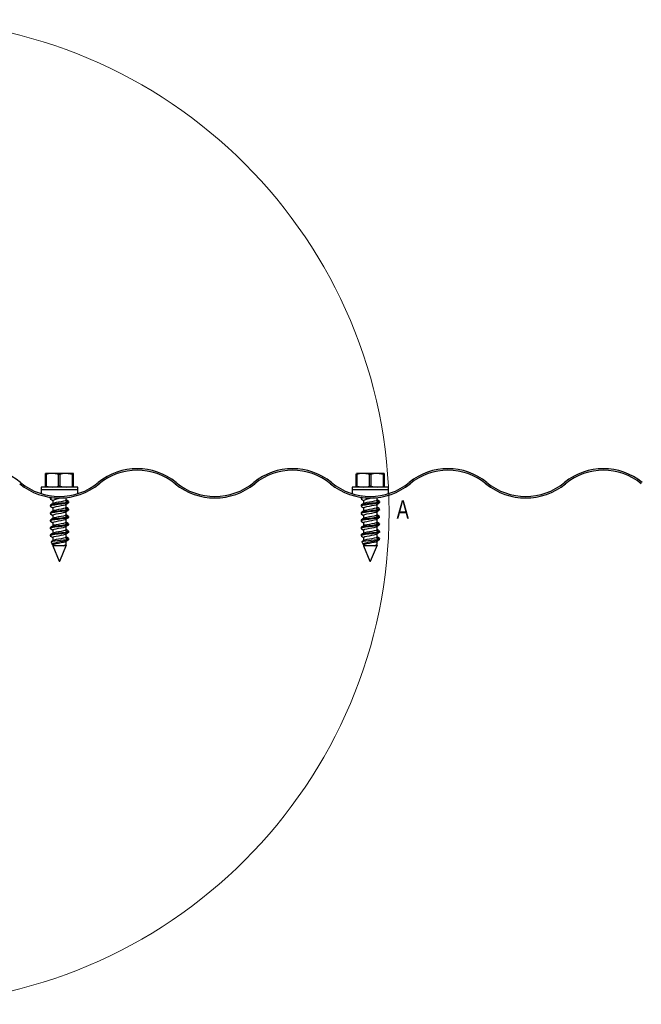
# Model space of a CAD drawing. Header units: inches. Extents: x -14.6 to 29, y 0.4 to 25.5.
# Tile 11 of 12: x 9.9 to 18.3, y 12.2 to 25.5. Entities that reach past the tile are written whole.
import ezdxf

# ---------------------------------------------------------------- set-up
doc = ezdxf.new("R2010")
doc.units = ezdxf.units.IN
doc.header["$MEASUREMENT"] = 0
doc.styles.add('SLDTEXTSTYLE3', font='TXT', dxfattribs={"width": 0.75})

msp = doc.modelspace()

# ---------------------------------------------------------------- linework, layer by layer
at = {"color": 7, "linetype": 'Continuous', "lineweight": 25}
for p, q in [((10.19931067, 19.37241473), (10.20084831, 19.38360907)), ((10.20805631, 19.37241473), (10.19931067, 19.37241473)), ((10.19931067, 19.21380342), (10.19931067, 19.37241473)), ((10.2920356, 19.38360907), (10.20084831, 19.38360907)), ((10.20805631, 19.37241473), (10.20805631, 19.21380342)), ((10.47951246, 19.38360907), (10.2920356, 19.38360907)), ((10.39399553, 19.37241473), (10.37601489, 19.37241473)), ((10.37601489, 19.21380342), (10.37601489, 19.37241473)), ((10.39399553, 19.37241473), (10.39399553, 19.21380342)), ((10.56502938, 19.37241473), (10.47951246, 19.38360907)), ((10.57580202, 19.38360907), (10.47951246, 19.38360907)), ((10.56502938, 19.21380342), (10.56502938, 19.37241473)), ((10.57426438, 19.37241473), (10.56502938, 19.37241473)), ((10.57426438, 19.37241473), (10.57426438, 19.21380342)), ((10.57733967, 19.37241473), (10.57580202, 19.38360907)), ((10.57733967, 19.21380342), (10.57733967, 19.37241473)), ((14.39931067, 19.37241473), (14.40084831, 19.38360907)), ((14.40805631, 19.37241473), (14.39931067, 19.37241473)), ((14.39931067, 19.21380342), (14.39931067, 19.37241473)), ((14.4920356, 19.38360907), (14.40084831, 19.38360907)), ((14.40805631, 19.37241473), (14.40805631, 19.21380342)), ((14.67951246, 19.38360907), (14.4920356, 19.38360907)), ((14.59399553, 19.37241473), (14.57601489, 19.37241473)), ((14.57601489, 19.21380342), (14.57601489, 19.37241473)), ((14.59399553, 19.37241473), (14.59399553, 19.21380342)), ((14.76502938, 19.37241473), (14.67951246, 19.38360907)), ((14.77580202, 19.38360907), (14.67951246, 19.38360907)), ((14.76502938, 19.21380342), (14.76502938, 19.37241473)), ((14.77426438, 19.37241473), (14.76502938, 19.37241473)), ((14.77426438, 19.37241473), (14.77426438, 19.21380342)), ((14.77733967, 19.37241473), (14.77580202, 19.38360907)), ((14.77733967, 19.21380342), (14.77733967, 19.37241473)), ((10.14197305, 19.20260907), (10.14197305, 19.1690424)), ((10.26181243, 19.20260907), (10.14197305, 19.20260907)), ((10.14197305, 19.1690424), (10.59971082, 19.1690424)), ((10.14197305, 19.1689424), (10.14197305, 19.11243026)), ((10.14197305, 19.1689424), (10.59971082, 19.1689424)), ((10.20805631, 19.21380342), (10.19931067, 19.21380342)), ((10.63467728, 19.20260907), (10.26181243, 19.20260907)), ((10.39399553, 19.21380342), (10.37601489, 19.21380342)), ((10.39399553, 19.21380342), (10.47951246, 19.20260907)), ((10.47907517, 19.1689424), (10.47907517, 19.1690424)), ((10.57426438, 19.21380342), (10.56502938, 19.21380342)), ((10.59971082, 19.1690424), (10.63467728, 19.1690424)), ((10.59971082, 19.1689424), (10.63467728, 19.1689424)), ((10.63467728, 19.1690424), (10.63467728, 19.20260907)), ((10.63467728, 19.11243026), (10.63467728, 19.1689424)), ((14.34197305, 19.20260907), (14.34197305, 19.1690424)), ((14.46181243, 19.20260907), (14.34197305, 19.20260907)), ((14.34197305, 19.1690424), (14.79971082, 19.1690424)), ((14.34197305, 19.1689424), (14.34197305, 19.11243026)), ((14.34197305, 19.1689424), (14.79971082, 19.1689424)), ((14.40805631, 19.21380342), (14.39931067, 19.21380342)), ((14.83467728, 19.20260907), (14.46181243, 19.20260907)), ((14.59399553, 19.21380342), (14.57601489, 19.21380342)), ((14.59399553, 19.21380342), (14.67951246, 19.20260907)), ((14.67907517, 19.1689424), (14.67907517, 19.1690424)), ((14.77426438, 19.21380342), (14.76502938, 19.21380342)), ((14.79971082, 19.1690424), (14.83467728, 19.1690424)), ((14.79971082, 19.1689424), (14.83467728, 19.1689424)), ((14.83467728, 19.1690424), (14.83467728, 19.20260907)), ((14.83467728, 19.11243026), (14.83467728, 19.1689424)), ((10.26282517, 19.05493364), (10.26282517, 19.04243364)), ((10.26422478, 19.03996947), (10.26760234, 19.03871207)), ((10.26667632, 19.05889448), (10.26468527, 19.05780889)), ((10.27466421, 19.06324974), (10.26750776, 19.05934781)), ((10.29757517, 19.02237072), (10.29757517, 18.97749932)), ((10.47907517, 19.02499656), (10.47907517, 19.059821)), ((14.46282517, 19.05493364), (14.46282517, 19.04243364)), ((14.46422478, 19.03996947), (14.46760234, 19.03871207)), ((14.46667632, 19.05889448), (14.46468527, 19.05780889)), ((14.47466421, 19.06324974), (14.46750776, 19.05934781)), ((14.49757517, 19.02237072), (14.49757517, 18.97749932)), ((14.67907517, 19.02499656), (14.67907517, 19.059821)), ((10.26282517, 18.95493364), (10.26282517, 18.94243364)), ((10.26422478, 18.93996947), (10.26662017, 18.93907772)), ((10.29757517, 18.92237072), (10.29757517, 18.87749932)), ((10.49601208, 18.99635907), (10.46619439, 19.01642199)), ((10.46619439, 18.96379615), (10.49601208, 18.98385907)), ((10.46619439, 18.96379615), (10.47468527, 18.96816753)), ((10.49601208, 18.89635907), (10.46619439, 18.91642199)), ((10.47907517, 18.92499656), (10.47907517, 18.96990463)), ((10.5119558, 18.8912006), (10.51382007, 18.89230404)), ((10.51382517, 18.99243364), (10.51382517, 19.00493364)), ((10.51382517, 18.89243364), (10.51382517, 18.90493364)), ((14.46282517, 18.95493364), (14.46282517, 18.94243364)), ((14.46422478, 18.93996947), (14.46662017, 18.93907772)), ((14.49757517, 18.92237072), (14.49757517, 18.87749932)), ((14.69601208, 18.99635907), (14.66619439, 19.01642199)), ((14.66619439, 18.96379615), (14.69601208, 18.98385907)), ((14.66619439, 18.96379615), (14.67468527, 18.96816753)), ((14.69601208, 18.89635907), (14.66619439, 18.91642199)), ((14.67907517, 18.92499656), (14.67907517, 18.96990463)), ((14.7119558, 18.8912006), (14.71382007, 18.89230404)), ((14.71382517, 18.99243364), (14.71382517, 19.00493364)), ((14.71382517, 18.89243364), (14.71382517, 18.90493364)), ((10.26282517, 18.85493364), (10.26282517, 18.84243364)), ((10.26282517, 18.75493364), (10.26282517, 18.74243364)), ((10.26422478, 18.83996947), (10.26662017, 18.83907772)), ((10.29757517, 18.82237072), (10.29757517, 18.77749932)), ((10.46619439, 18.86379615), (10.49601208, 18.88385907)), ((10.49601208, 18.79635907), (10.46619439, 18.81642199)), ((10.46619439, 18.76379615), (10.49601208, 18.78385907)), ((10.47907517, 18.82499656), (10.47907517, 18.87174727)), ((10.47907517, 18.72499656), (10.47907517, 18.77174727)), ((10.5119558, 18.7912006), (10.51382007, 18.79230404)), ((10.51382517, 18.79243364), (10.51382517, 18.80493364)), ((14.46282517, 18.85493364), (14.46282517, 18.84243364)), ((14.46282517, 18.75493364), (14.46282517, 18.74243364)), ((14.46422478, 18.83996947), (14.46662017, 18.83907772)), ((14.49757517, 18.82237072), (14.49757517, 18.77749932)), ((14.66619439, 18.86379615), (14.69601208, 18.88385907)), ((14.69601208, 18.79635907), (14.66619439, 18.81642199)), ((14.66619439, 18.76379615), (14.69601208, 18.78385907)), ((14.67907517, 18.82499656), (14.67907517, 18.87174727)), ((14.67907517, 18.72499656), (14.67907517, 18.77174727)), ((14.7119558, 18.7912006), (14.71382007, 18.79230404)), ((14.71382517, 18.79243364), (14.71382517, 18.80493364)), ((10.26282517, 18.65493364), (10.26282517, 18.64243364)), ((10.26422478, 18.73996947), (10.26662017, 18.73907772)), ((10.26422478, 18.63996947), (10.26662017, 18.63907772)), ((10.29757517, 18.72237072), (10.29757517, 18.67749932)), ((10.29757517, 18.62237072), (10.29757517, 18.57749932)), ((10.49601208, 18.69635907), (10.46619439, 18.71642199)), ((10.46619439, 18.66379615), (10.49601208, 18.68385907)), ((10.47907517, 18.62499656), (10.47907517, 18.67174727)), ((10.5119558, 18.6912006), (10.51382007, 18.69230404)), ((10.51382517, 18.69243364), (10.51382517, 18.70493364)), ((14.46282517, 18.65493364), (14.46282517, 18.64243364)), ((14.46422478, 18.73996947), (14.46662017, 18.73907772)), ((14.46422478, 18.63996947), (14.46662017, 18.63907772)), ((14.49757517, 18.72237072), (14.49757517, 18.67749932)), ((14.49757517, 18.62237072), (14.49757517, 18.57749932)), ((14.69601208, 18.69635907), (14.66619439, 18.71642199)), ((14.66619439, 18.66379615), (14.69601208, 18.68385907)), ((14.67907517, 18.62499656), (14.67907517, 18.67174727)), ((14.7119558, 18.6912006), (14.71382007, 18.69230404)), ((14.71382517, 18.69243364), (14.71382517, 18.70493364)), ((10.26282517, 18.55493364), (10.26282517, 18.54243364)), ((10.26422478, 18.53996947), (10.26662017, 18.53907772)), ((10.29757517, 18.52237072), (10.29757517, 18.47749932)), ((10.49601208, 18.59635907), (10.46619439, 18.61642199)), ((10.46619439, 18.56379615), (10.49601208, 18.58385907)), ((10.49601208, 18.49635907), (10.46619439, 18.51642199)), ((10.47907517, 18.52499656), (10.47907517, 18.57174727)), ((10.49601208, 18.49635907), (10.48210726, 18.49352181)), ((10.48210726, 18.49352181), (10.51382517, 18.49352181)), ((10.51009365, 18.49009841), (10.51382007, 18.49230404)), ((10.5119558, 18.5912006), (10.51382007, 18.59230404)), ((10.51307599, 18.49171314), (10.51382517, 18.49352181)), ((10.51382517, 18.59243364), (10.51382517, 18.60493364)), ((10.51382517, 18.49352181), (10.51382517, 18.50493364)), ((14.46282517, 18.55493364), (14.46282517, 18.54243364)), ((14.46422478, 18.53996947), (14.46662017, 18.53907772)), ((14.49757517, 18.52237072), (14.49757517, 18.47749932)), ((14.69601208, 18.59635907), (14.66619439, 18.61642199)), ((14.66619439, 18.56379615), (14.69601208, 18.58385907)), ((14.69601208, 18.49635907), (14.66619439, 18.51642199)), ((14.67907517, 18.52499656), (14.67907517, 18.57174727)), ((14.69601208, 18.49635907), (14.68210726, 18.49352181)), ((14.68210726, 18.49352181), (14.71382517, 18.49352181)), ((14.71009365, 18.49009841), (14.71382007, 18.49230404)), ((14.7119558, 18.5912006), (14.71382007, 18.59230404)), ((14.71307599, 18.49171314), (14.71382517, 18.49352181)), ((14.71382517, 18.59243364), (14.71382517, 18.60493364)), ((14.71382517, 18.49352181), (14.71382517, 18.50493364)), ((10.27575889, 18.46229702), (10.29085605, 18.42584927)), ((10.29757517, 18.42237072), (10.29757517, 18.40962788)), ((10.29757517, 18.40962788), (10.38332517, 18.20260907)), ((10.43959436, 18.40962788), (10.29757517, 18.40962788)), ((10.39332517, 18.20260907), (10.48400912, 18.42153951)), ((10.46619439, 18.41642199), (10.43959436, 18.40962788)), ((10.46619439, 18.46379615), (10.49149828, 18.48082195)), ((10.46814313, 18.41511078), (10.46619439, 18.41642199)), ((10.47907517, 18.42499656), (10.47907517, 18.47174727)), ((14.47575889, 18.46229702), (14.49085605, 18.42584927)), ((14.49757517, 18.42237072), (14.49757517, 18.40962788)), ((14.49757517, 18.40962788), (14.58332517, 18.20260907)), ((14.63959436, 18.40962788), (14.49757517, 18.40962788)), ((14.59332517, 18.20260907), (14.68400912, 18.42153951)), ((14.66619439, 18.41642199), (14.63959436, 18.40962788)), ((14.66619439, 18.46379615), (14.69149828, 18.48082195)), ((14.66814313, 18.41511078), (14.66619439, 18.41642199)), ((14.67907517, 18.42499656), (14.67907517, 18.47174727)), ((10.38332517, 18.20260907), (10.39332517, 18.20260907)), ((14.58332517, 18.20260907), (14.59332517, 18.20260907))]:
    msp.add_line(p, q, dxfattribs=at)
at = {"color": 7, "linetype": 'Continuous', "lineweight": 25, "flags": 128}
for points in [[(10.2920356, 19.38360907), (10.23599029, 19.37845598), (10.20805631, 19.37241473)], [(10.37601489, 19.37241473), (10.36135611, 19.37583866), (10.2920356, 19.38360907)], [(10.47951246, 19.38360907), (10.43133887, 19.37990769), (10.39399553, 19.37241473)], [(10.57580202, 19.38360907), (10.57493584, 19.37990769), (10.57426438, 19.37241473)], [(14.4920356, 19.38360907), (14.43599029, 19.37845598), (14.40805631, 19.37241473)], [(14.57601489, 19.37241473), (14.56135611, 19.37583866), (14.4920356, 19.38360907)], [(14.67951246, 19.38360907), (14.63133887, 19.37990769), (14.59399553, 19.37241473)], [(14.77580202, 19.38360907), (14.77493584, 19.37990769), (14.77426438, 19.37241473)], [(10.20805631, 19.21380342), (10.23599029, 19.20776217), (10.2920356, 19.20260907)], [(10.2920356, 19.20260907), (10.36135611, 19.21037949), (10.37601489, 19.21380342)], [(14.40805631, 19.21380342), (14.43599029, 19.20776217), (14.4920356, 19.20260907)], [(14.4920356, 19.20260907), (14.56135611, 19.21037949), (14.57601489, 19.21380342)], [(10.27618781, 19.06240901), (10.26674691, 19.05907948), (10.26516501, 19.05493364)], [(10.31780566, 19.05790325), (10.2852684, 19.05200002), (10.26674691, 19.04657948), (10.26516501, 19.04243364)], [(10.26601423, 19.03871473), (10.28413378, 19.0279592), (10.29757517, 19.01989453)], [(10.4773832, 19.02499656), (10.4780631, 19.02253239), (10.46619439, 19.01642199)], [(10.5107331, 19.00862419), (10.493202, 19.01903181), (10.47907517, 19.02748396)], [(14.47618781, 19.06240901), (14.46674691, 19.05907948), (14.46516501, 19.05493364)], [(14.51780566, 19.05790325), (14.4852684, 19.05200002), (14.46674691, 19.04657948), (14.46516501, 19.04243364)], [(14.46601423, 19.03871473), (14.48413378, 19.0279592), (14.49757517, 19.01989453)], [(14.6773832, 19.02499656), (14.6780631, 19.02253239), (14.66619439, 19.01642199)], [(14.7107331, 19.00862419), (14.693202, 19.01903181), (14.67907517, 19.02748396)], [(10.49601208, 18.99635907), (10.46344039, 18.99024867), (10.4183426, 18.98363866), (10.37048079, 18.97779777), (10.32387535, 18.97135907), (10.28727716, 18.96492037), (10.26674691, 18.95907948), (10.26516501, 18.95493364)], [(10.49601208, 18.98385907), (10.46344039, 18.97774867), (10.4183426, 18.97113866), (10.37048079, 18.96529777), (10.32387535, 18.95885907), (10.28727716, 18.95242037), (10.26674691, 18.94657948), (10.26516501, 18.94243364)], [(10.49601208, 18.89635907), (10.46344039, 18.89024867), (10.4183426, 18.88363866), (10.37048079, 18.87779777), (10.32387535, 18.87135907), (10.28727716, 18.86492037), (10.26674691, 18.85907948), (10.26516501, 18.85493364)], [(10.26542422, 18.93907491), (10.2832379, 18.92849305), (10.29757517, 18.91990446)], [(10.30171116, 18.97997884), (10.28380599, 18.96924472), (10.26570449, 18.95849743)], [(10.29926713, 18.92237072), (10.30041101, 18.92651656), (10.31525659, 18.93235745), (10.34172102, 18.93879615), (10.37542176, 18.94523485), (10.410031, 18.95107574), (10.44264155, 18.95768575), (10.46619439, 18.96379615)], [(10.46619439, 19.01642199), (10.44264155, 19.01031159), (10.410031, 19.00370158), (10.37542176, 18.99786069), (10.34172102, 18.99142199), (10.31525659, 18.98498329), (10.30177434, 18.9796788)], [(10.46619439, 18.91642199), (10.44264155, 18.91031159), (10.410031, 18.90370158), (10.37542176, 18.89786069), (10.34172102, 18.89142199), (10.31525659, 18.88498329), (10.30177434, 18.8796788)], [(10.4773832, 18.92499656), (10.4780631, 18.92253239), (10.46619439, 18.91642199)], [(10.47577712, 18.96793004), (10.49327551, 18.97840658), (10.51092669, 18.98888738)], [(10.47899738, 18.87170126), (10.49641581, 18.88200262), (10.50555353, 18.88741116)], [(10.51060869, 18.90869622), (10.49289046, 18.91921791), (10.47907517, 18.92749912)], [(10.51148532, 19.00493364), (10.51242555, 19.00246947), (10.49601208, 18.99635907)], [(10.51148532, 18.99243364), (10.51242555, 18.98996947), (10.49601208, 18.98385907)], [(10.51148532, 18.90493364), (10.51242555, 18.90246947), (10.49601208, 18.89635907)], [(10.51148532, 18.89243364), (10.51242555, 18.88996947), (10.49601208, 18.88385907)], [(14.69601208, 18.99635907), (14.66344039, 18.99024867), (14.6183426, 18.98363866), (14.57048079, 18.97779777), (14.52387535, 18.97135907), (14.48727716, 18.96492037), (14.46674691, 18.95907948), (14.46516501, 18.95493364)], [(14.69601208, 18.98385907), (14.66344039, 18.97774867), (14.6183426, 18.97113866), (14.57048079, 18.96529777), (14.52387535, 18.95885907), (14.48727716, 18.95242037), (14.46674691, 18.94657948), (14.46516501, 18.94243364)], [(14.69601208, 18.89635907), (14.66344039, 18.89024867), (14.6183426, 18.88363866), (14.57048079, 18.87779777), (14.52387535, 18.87135907), (14.48727716, 18.86492037), (14.46674691, 18.85907948), (14.46516501, 18.85493364)], [(14.46542422, 18.93907491), (14.4832379, 18.92849305), (14.49757517, 18.91990446)], [(14.50171116, 18.97997884), (14.48380599, 18.96924472), (14.46570449, 18.95849743)], [(14.49926713, 18.92237072), (14.50041101, 18.92651656), (14.51525659, 18.93235745), (14.54172102, 18.93879615), (14.57542176, 18.94523485), (14.610031, 18.95107574), (14.64264155, 18.95768575), (14.66619439, 18.96379615)], [(14.66619439, 19.01642199), (14.64264155, 19.01031159), (14.610031, 19.00370158), (14.57542176, 18.99786069), (14.54172102, 18.99142199), (14.51525659, 18.98498329), (14.50177434, 18.9796788)], [(14.66619439, 18.91642199), (14.64264155, 18.91031159), (14.610031, 18.90370158), (14.57542176, 18.89786069), (14.54172102, 18.89142199), (14.51525659, 18.88498329), (14.50177434, 18.8796788)], [(14.6773832, 18.92499656), (14.6780631, 18.92253239), (14.66619439, 18.91642199)], [(14.67577712, 18.96793004), (14.69327551, 18.97840658), (14.71092669, 18.98888738)], [(14.67899738, 18.87170126), (14.69641581, 18.88200262), (14.70555353, 18.88741116)], [(14.71060869, 18.90869622), (14.69289046, 18.91921791), (14.67907517, 18.92749912)], [(14.71148532, 19.00493364), (14.71242555, 19.00246947), (14.69601208, 18.99635907)], [(14.71148532, 18.99243364), (14.71242555, 18.98996947), (14.69601208, 18.98385907)], [(14.71148532, 18.90493364), (14.71242555, 18.90246947), (14.69601208, 18.89635907)], [(14.71148532, 18.89243364), (14.71242555, 18.88996947), (14.69601208, 18.88385907)], [(10.49601208, 18.88385907), (10.46344039, 18.87774867), (10.4183426, 18.87113866), (10.37048079, 18.86529777), (10.32387535, 18.85885907), (10.28727716, 18.85242037), (10.26674691, 18.84657948), (10.26516501, 18.84243364)], [(10.49601208, 18.79635907), (10.46344039, 18.79024867), (10.4183426, 18.78363866), (10.37048079, 18.77779777), (10.32387535, 18.77135907), (10.28727716, 18.76492037), (10.26674691, 18.75907948), (10.26516501, 18.75493364)], [(10.49601208, 18.78385907), (10.46344039, 18.77774867), (10.4183426, 18.77113866), (10.37048079, 18.76529777), (10.32387535, 18.75885907), (10.28727716, 18.75242037), (10.26674691, 18.74657948), (10.26516501, 18.74243364)], [(10.26542422, 18.83907491), (10.2832379, 18.82849305), (10.29757517, 18.81990446)], [(10.30171116, 18.87997884), (10.28380599, 18.86924472), (10.26570449, 18.85849743)], [(10.30171116, 18.77997884), (10.28380599, 18.76924472), (10.26570449, 18.75849743)], [(10.29926713, 18.82237072), (10.30041101, 18.82651656), (10.31525659, 18.83235745), (10.34172102, 18.83879615), (10.37542176, 18.84523485), (10.410031, 18.85107574), (10.44264155, 18.85768575), (10.46619439, 18.86379615)], [(10.29926713, 18.72237072), (10.30041101, 18.72651656), (10.31525659, 18.73235745), (10.34172102, 18.73879615), (10.37542176, 18.74523485), (10.410031, 18.75107574), (10.44264155, 18.75768575), (10.46619439, 18.76379615)], [(10.46619439, 18.81642199), (10.44264155, 18.81031159), (10.410031, 18.80370158), (10.37542176, 18.79786069), (10.34172102, 18.79142199), (10.31525659, 18.78498329), (10.30177434, 18.7796788)], [(10.46619439, 18.86379615), (10.4780631, 18.86990655), (10.47755833, 18.87173598)], [(10.4773832, 18.82499656), (10.4780631, 18.82253239), (10.46619439, 18.81642199)], [(10.46619439, 18.76379615), (10.4780631, 18.76990655), (10.47755833, 18.77173598)], [(10.47899738, 18.77170126), (10.49641581, 18.78200262), (10.50555353, 18.78741116)], [(10.51060869, 18.80869622), (10.49289046, 18.81921791), (10.47907517, 18.82749912)], [(10.51148532, 18.80493364), (10.51242555, 18.80246947), (10.49601208, 18.79635907)], [(10.51148532, 18.79243364), (10.51242555, 18.78996947), (10.49601208, 18.78385907)], [(14.69601208, 18.88385907), (14.66344039, 18.87774867), (14.6183426, 18.87113866), (14.57048079, 18.86529777), (14.52387535, 18.85885907), (14.48727716, 18.85242037), (14.46674691, 18.84657948), (14.46516501, 18.84243364)], [(14.69601208, 18.79635907), (14.66344039, 18.79024867), (14.6183426, 18.78363866), (14.57048079, 18.77779777), (14.52387535, 18.77135907), (14.48727716, 18.76492037), (14.46674691, 18.75907948), (14.46516501, 18.75493364)], [(14.69601208, 18.78385907), (14.66344039, 18.77774867), (14.6183426, 18.77113866), (14.57048079, 18.76529777), (14.52387535, 18.75885907), (14.48727716, 18.75242037), (14.46674691, 18.74657948), (14.46516501, 18.74243364)], [(14.46542422, 18.83907491), (14.4832379, 18.82849305), (14.49757517, 18.81990446)], [(14.50171116, 18.87997884), (14.48380599, 18.86924472), (14.46570449, 18.85849743)], [(14.50171116, 18.77997884), (14.48380599, 18.76924472), (14.46570449, 18.75849743)], [(14.49926713, 18.82237072), (14.50041101, 18.82651656), (14.51525659, 18.83235745), (14.54172102, 18.83879615), (14.57542176, 18.84523485), (14.610031, 18.85107574), (14.64264155, 18.85768575), (14.66619439, 18.86379615)], [(14.49926713, 18.72237072), (14.50041101, 18.72651656), (14.51525659, 18.73235745), (14.54172102, 18.73879615), (14.57542176, 18.74523485), (14.610031, 18.75107574), (14.64264155, 18.75768575), (14.66619439, 18.76379615)], [(14.66619439, 18.81642199), (14.64264155, 18.81031159), (14.610031, 18.80370158), (14.57542176, 18.79786069), (14.54172102, 18.79142199), (14.51525659, 18.78498329), (14.50177434, 18.7796788)], [(14.66619439, 18.86379615), (14.6780631, 18.86990655), (14.67755833, 18.87173598)], [(14.6773832, 18.82499656), (14.6780631, 18.82253239), (14.66619439, 18.81642199)], [(14.66619439, 18.76379615), (14.6780631, 18.76990655), (14.67755833, 18.77173598)], [(14.67899738, 18.77170126), (14.69641581, 18.78200262), (14.70555353, 18.78741116)], [(14.71060869, 18.80869622), (14.69289046, 18.81921791), (14.67907517, 18.82749912)], [(14.71148532, 18.80493364), (14.71242555, 18.80246947), (14.69601208, 18.79635907)], [(14.71148532, 18.79243364), (14.71242555, 18.78996947), (14.69601208, 18.78385907)], [(10.49601208, 18.69635907), (10.46344039, 18.69024867), (10.4183426, 18.68363866), (10.37048079, 18.67779777), (10.32387535, 18.67135907), (10.28727716, 18.66492037), (10.26674691, 18.65907948), (10.26516501, 18.65493364)], [(10.49601208, 18.68385907), (10.46344039, 18.67774867), (10.4183426, 18.67113866), (10.37048079, 18.66529777), (10.32387535, 18.65885907), (10.28727716, 18.65242037), (10.26674691, 18.64657948), (10.26516501, 18.64243364)], [(10.26542422, 18.73907491), (10.2832379, 18.72849305), (10.29757517, 18.71990446)], [(10.26542422, 18.63907491), (10.2832379, 18.62849305), (10.29757517, 18.61990446)], [(10.30171116, 18.67997884), (10.28380599, 18.66924472), (10.26570449, 18.65849743)], [(10.29926713, 18.62237072), (10.30041101, 18.62651656), (10.31525659, 18.63235745), (10.34172102, 18.63879615), (10.37542176, 18.64523485), (10.410031, 18.65107574), (10.44264155, 18.65768575), (10.46619439, 18.66379615)], [(10.46619439, 18.71642199), (10.44264155, 18.71031159), (10.410031, 18.70370158), (10.37542176, 18.69786069), (10.34172102, 18.69142199), (10.31525659, 18.68498329), (10.30177434, 18.6796788)], [(10.4773832, 18.72499656), (10.4780631, 18.72253239), (10.46619439, 18.71642199)], [(10.46619439, 18.66379615), (10.4780631, 18.66990655), (10.47755833, 18.67173598)], [(10.4773832, 18.62499656), (10.4780631, 18.62253239), (10.46619439, 18.61642199)], [(10.47899738, 18.67170126), (10.49641581, 18.68200262), (10.50555353, 18.68741116)], [(10.51060869, 18.70869622), (10.49289046, 18.71921791), (10.47907517, 18.72749912)], [(10.51060869, 18.60869622), (10.49289046, 18.61921791), (10.47907517, 18.62749912)], [(10.51148532, 18.70493364), (10.51242555, 18.70246947), (10.49601208, 18.69635907)], [(10.51148532, 18.69243364), (10.51242555, 18.68996947), (10.49601208, 18.68385907)], [(14.69601208, 18.69635907), (14.66344039, 18.69024867), (14.6183426, 18.68363866), (14.57048079, 18.67779777), (14.52387535, 18.67135907), (14.48727716, 18.66492037), (14.46674691, 18.65907948), (14.46516501, 18.65493364)], [(14.69601208, 18.68385907), (14.66344039, 18.67774867), (14.6183426, 18.67113866), (14.57048079, 18.66529777), (14.52387535, 18.65885907), (14.48727716, 18.65242037), (14.46674691, 18.64657948), (14.46516501, 18.64243364)], [(14.46542422, 18.73907491), (14.4832379, 18.72849305), (14.49757517, 18.71990446)], [(14.46542422, 18.63907491), (14.4832379, 18.62849305), (14.49757517, 18.61990446)], [(14.50171116, 18.67997884), (14.48380599, 18.66924472), (14.46570449, 18.65849743)], [(14.49926713, 18.62237072), (14.50041101, 18.62651656), (14.51525659, 18.63235745), (14.54172102, 18.63879615), (14.57542176, 18.64523485), (14.610031, 18.65107574), (14.64264155, 18.65768575), (14.66619439, 18.66379615)], [(14.66619439, 18.71642199), (14.64264155, 18.71031159), (14.610031, 18.70370158), (14.57542176, 18.69786069), (14.54172102, 18.69142199), (14.51525659, 18.68498329), (14.50177434, 18.6796788)], [(14.6773832, 18.72499656), (14.6780631, 18.72253239), (14.66619439, 18.71642199)], [(14.66619439, 18.66379615), (14.6780631, 18.66990655), (14.67755833, 18.67173598)], [(14.6773832, 18.62499656), (14.6780631, 18.62253239), (14.66619439, 18.61642199)], [(14.67899738, 18.67170126), (14.69641581, 18.68200262), (14.70555353, 18.68741116)], [(14.71060869, 18.70869622), (14.69289046, 18.71921791), (14.67907517, 18.72749912)], [(14.71060869, 18.60869622), (14.69289046, 18.61921791), (14.67907517, 18.62749912)], [(14.71148532, 18.70493364), (14.71242555, 18.70246947), (14.69601208, 18.69635907)], [(14.71148532, 18.69243364), (14.71242555, 18.68996947), (14.69601208, 18.68385907)], [(10.49601208, 18.59635907), (10.46344039, 18.59024867), (10.4183426, 18.58363866), (10.37048079, 18.57779777), (10.32387535, 18.57135907), (10.28727716, 18.56492037), (10.26674691, 18.55907948), (10.26516501, 18.55493364)], [(10.49601208, 18.58385907), (10.46344039, 18.57774867), (10.4183426, 18.57113866), (10.37048079, 18.56529777), (10.32387535, 18.55885907), (10.28727716, 18.55242037), (10.26674691, 18.54657948), (10.26516501, 18.54243364)], [(10.26542422, 18.53907491), (10.2832379, 18.52849305), (10.29757517, 18.51990446)], [(10.30171116, 18.57997884), (10.28380599, 18.56924472), (10.26570449, 18.55849743)], [(10.2760028, 18.46239805), (10.2756421, 18.46261437), (10.2808199, 18.46701976), (10.29816692, 18.47103754), (10.32613425, 18.475424), (10.36231968, 18.4798747), (10.40202459, 18.48391181), (10.44138165, 18.48823827), (10.47650717, 18.49272367), (10.48210726, 18.49352181)], [(10.29926713, 18.52237072), (10.30041101, 18.52651656), (10.31525659, 18.53235745), (10.34172102, 18.53879615), (10.37542176, 18.54523485), (10.410031, 18.55107574), (10.44264155, 18.55768575), (10.46619439, 18.56379615)], [(10.46619439, 18.61642199), (10.44264155, 18.61031159), (10.410031, 18.60370158), (10.37542176, 18.59786069), (10.34172102, 18.59142199), (10.31525659, 18.58498329), (10.30177434, 18.5796788)], [(10.46619439, 18.51642199), (10.44264155, 18.51031159), (10.410031, 18.50370158), (10.37542176, 18.49786069), (10.34172102, 18.49142199), (10.31525659, 18.48498329), (10.30177434, 18.4796788)], [(10.46619439, 18.56379615), (10.4780631, 18.56990655), (10.47755833, 18.57173598)], [(10.4773832, 18.52499656), (10.4780631, 18.52253239), (10.46619439, 18.51642199)], [(10.47899738, 18.57170126), (10.49641581, 18.58200262), (10.50555353, 18.58741116)], [(10.51060869, 18.50869622), (10.49289046, 18.51921791), (10.47907517, 18.52749912)], [(10.51187258, 18.49185169), (10.50601361, 18.4860772), (10.49149828, 18.48082195)], [(10.51148532, 18.60493364), (10.51242555, 18.60246947), (10.49601208, 18.59635907)], [(10.51148532, 18.59243364), (10.51242555, 18.58996947), (10.49601208, 18.58385907)], [(10.51148532, 18.50493364), (10.51242555, 18.50246947), (10.49601208, 18.49635907)], [(14.69601208, 18.59635907), (14.66344039, 18.59024867), (14.6183426, 18.58363866), (14.57048079, 18.57779777), (14.52387535, 18.57135907), (14.48727716, 18.56492037), (14.46674691, 18.55907948), (14.46516501, 18.55493364)], [(14.69601208, 18.58385907), (14.66344039, 18.57774867), (14.6183426, 18.57113866), (14.57048079, 18.56529777), (14.52387535, 18.55885907), (14.48727716, 18.55242037), (14.46674691, 18.54657948), (14.46516501, 18.54243364)], [(14.46542422, 18.53907491), (14.4832379, 18.52849305), (14.49757517, 18.51990446)], [(14.50171116, 18.57997884), (14.48380599, 18.56924472), (14.46570449, 18.55849743)], [(14.4760028, 18.46239805), (14.4756421, 18.46261437), (14.4808199, 18.46701976), (14.49816692, 18.47103754), (14.52613425, 18.475424), (14.56231968, 18.4798747), (14.60202459, 18.48391181), (14.64138165, 18.48823827), (14.67650717, 18.49272367), (14.68210726, 18.49352181)], [(14.49926713, 18.52237072), (14.50041101, 18.52651656), (14.51525659, 18.53235745), (14.54172102, 18.53879615), (14.57542176, 18.54523485), (14.610031, 18.55107574), (14.64264155, 18.55768575), (14.66619439, 18.56379615)], [(14.66619439, 18.61642199), (14.64264155, 18.61031159), (14.610031, 18.60370158), (14.57542176, 18.59786069), (14.54172102, 18.59142199), (14.51525659, 18.58498329), (14.50177434, 18.5796788)], [(14.66619439, 18.51642199), (14.64264155, 18.51031159), (14.610031, 18.50370158), (14.57542176, 18.49786069), (14.54172102, 18.49142199), (14.51525659, 18.48498329), (14.50177434, 18.4796788)], [(14.66619439, 18.56379615), (14.6780631, 18.56990655), (14.67755833, 18.57173598)], [(14.6773832, 18.52499656), (14.6780631, 18.52253239), (14.66619439, 18.51642199)], [(14.67899738, 18.57170126), (14.69641581, 18.58200262), (14.70555353, 18.58741116)], [(14.71060869, 18.50869622), (14.69289046, 18.51921791), (14.67907517, 18.52749912)], [(14.71187258, 18.49185169), (14.70601361, 18.4860772), (14.69149828, 18.48082195)], [(14.71148532, 18.60493364), (14.71242555, 18.60246947), (14.69601208, 18.59635907)], [(14.71148532, 18.59243364), (14.71242555, 18.58996947), (14.69601208, 18.58385907)], [(14.71148532, 18.50493364), (14.71242555, 18.50246947), (14.69601208, 18.49635907)], [(10.30171116, 18.47997884), (10.28380599, 18.46924472), (10.27878218, 18.46626196)], [(10.49149828, 18.48082195), (10.46760849, 18.47487594), (10.43315839, 18.46754193), (10.39420992, 18.46023916), (10.35556117, 18.45302642), (10.32445574, 18.44555952), (10.3020203, 18.43823646), (10.29092796, 18.43096401), (10.29269333, 18.4234854), (10.29757517, 18.42072435)], [(10.29926713, 18.42237072), (10.30041101, 18.42651656), (10.31525659, 18.43235745), (10.34172102, 18.43879615), (10.37542176, 18.44523485), (10.410031, 18.45107574), (10.44264155, 18.45768575), (10.46619439, 18.46379615)], [(10.43959436, 18.40962788), (10.4643561, 18.41428637), (10.46814313, 18.41511078)], [(10.46619439, 18.46379615), (10.4780631, 18.46990655), (10.47755833, 18.47173598)], [(10.46814313, 18.41511078), (10.48174338, 18.41966933), (10.48284144, 18.42202318)], [(10.47899738, 18.47170126), (10.49641581, 18.48200262), (10.49902501, 18.48354699)], [(14.50171116, 18.47997884), (14.48380599, 18.46924472), (14.47878218, 18.46626196)], [(14.69149828, 18.48082195), (14.66760849, 18.47487594), (14.63315839, 18.46754193), (14.59420992, 18.46023916), (14.55556117, 18.45302642), (14.52445574, 18.44555952), (14.5020203, 18.43823646), (14.49092796, 18.43096401), (14.49269333, 18.4234854), (14.49757517, 18.42072435)], [(14.49926713, 18.42237072), (14.50041101, 18.42651656), (14.51525659, 18.43235745), (14.54172102, 18.43879615), (14.57542176, 18.44523485), (14.610031, 18.45107574), (14.64264155, 18.45768575), (14.66619439, 18.46379615)], [(14.63959436, 18.40962788), (14.6643561, 18.41428637), (14.66814313, 18.41511078)], [(14.66619439, 18.46379615), (14.6780631, 18.46990655), (14.67755833, 18.47173598)], [(14.66814313, 18.41511078), (14.68174338, 18.41966933), (14.68284144, 18.42202318)], [(14.67899738, 18.47170126), (14.69641581, 18.48200262), (14.69902501, 18.48354699)]]:
    msp.add_lwpolyline(points, dxfattribs=at)
at = {"color": 7, "linetype": 'Continuous', "lineweight": 18}
msp.add_circle((8.19183113, 18.86494219), 6.65036616, dxfattribs=at)
at = {"color": 7, "linetype": 'Continuous', "lineweight": 25}
for centre, radius, start, end in [((9.33832517, 18.62121857), 0.82875, 50.692351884, 129.307648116), ((11.43832517, 18.62121857), 0.82875, 50.692351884, 129.307648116), ((11.43832517, 18.62121857), 0.80875, 50.692351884, 129.307648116), ((13.53832517, 18.62121857), 0.82875, 50.692351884, 129.307648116), ((13.53832517, 18.62121857), 0.80875, 50.692351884, 129.307648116), ((15.63832517, 18.62121857), 0.82875, 50.692351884, 129.307648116), ((15.63832517, 18.62121857), 0.80875, 50.692351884, 129.307648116), ((17.73832517, 18.62121857), 0.82875, 50.692351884, 129.307648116), ((17.73832517, 18.62121857), 0.80875, 50.692351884, 129.307648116), ((10.38832517, 19.90371857), 0.84875, 230.692351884, 309.307648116), ((10.38832517, 19.90371857), 0.82875, 230.692351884, 309.307648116), ((12.48832517, 19.90371857), 0.84875, 230.692351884, 309.307648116), ((12.48832517, 19.90371857), 0.82875, 230.692351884, 309.307648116), ((14.58832517, 19.90371857), 0.84875, 230.692351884, 309.307648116), ((14.58832517, 19.90371857), 0.82875, 230.692351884, 309.307648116), ((16.68832517, 19.90371857), 0.84875, 230.692351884, 309.307648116), ((16.68832517, 19.90371857), 0.82875, 230.692351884, 309.307648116), ((10.49884611, 18.51015623), 0.54972307, 96.503942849, 111.287851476), ((14.69884611, 18.51015623), 0.54972307, 96.503942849, 111.287851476)]:
    msp.add_arc(centre, radius, start, end, dxfattribs=at)

# ---------------------------------------------------------------- texts
at = {"color": 7, "linetype": 'Continuous', "lineweight": 18, "insert": (14.94359016, 19.02447623), "char_height": 0.25, "attachment_point": 1, "style": 'SLDTEXTSTYLE3'}
msp.add_mtext('A', dxfattribs=at)

doc.saveas('drawing.dxf')
